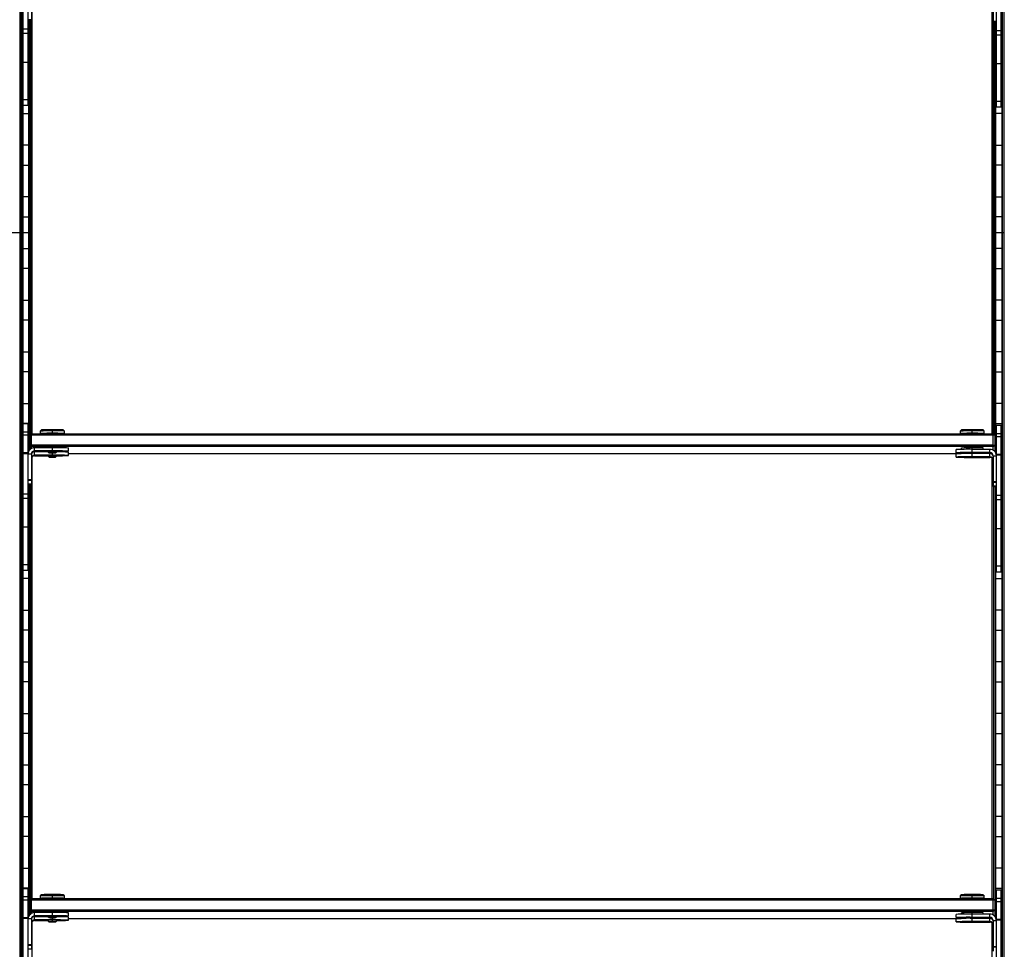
# Model space of a CAD drawing. Header units: millimetres. Extents: x -503 to 1113, y -1202 to 1202.
# Tile 4 of 6: x 503 to 1113, y -444 to 132. Entities that reach past the tile are written whole.
import ezdxf

# ---------------------------------------------------------------- set-up
doc = ezdxf.new("R2010")
doc.units = ezdxf.units.MM

msp = doc.modelspace()

# ---------------------------------------------------------------- linework, layer by layer
at = {"color": 7, "linetype": 'Continuous', "lineweight": 25}
for p, q in [((502.87, -1200), (502.87, 1200)), ((503.22, 1199.65), (503.22, -1199.65)), ((504.02, 1198.85), (504.02, -1198.85)), ((504.37, 1198.5), (504.37, -1198.5)), ((1111.12, 1198.5), (1111.12, -1198.5)), ((1111.47, -1198.85), (1111.47, 1198.85)), ((1112.27, 1199.65), (1112.27, -1199.65)), ((1112.62, -1200), (1112.62, 1200)), ((504.75, 78.75), (504.75, 169.75)), ((507.75, 78.75), (507.75, 169.75)), ((1107.74, 77.75), (1107.74, 168.75)), ((1110.74, 77.75), (1110.74, 168.75)), ((509.75, 150.78), (509.75, 131.82)), ((510.32, -124.54), (510.32, 149.22)), ((1105.17, -124.54), (1105.17, 148.22)), ((1105.74, 149.78), (1105.74, 130.82)), ((509.75, 131.82), (507.75, 131.82)), ((508.12, -135.53), (508.12, 131.82)), ((508.47, 131.82), (508.47, -134.92)), ((509.27, 131.82), (509.27, -125.01)), ((509.62, -124.66), (509.62, 131.82)), ((1105.74, 131.17), (1107.74, 131.17)), ((1105.74, 130.82), (1107.74, 130.82)), ((1105.87, -124.66), (1105.87, 130.82)), ((1106.22, 130.82), (1106.22, -125.01)), ((1107.02, 130.82), (1107.02, -135.92)), ((1107.37, -136.53), (1107.37, 130.82)), ((507.75, 126.08), (504.75, 126.08)), ((507.75, 123.41), (504.75, 123.41)), ((1110.74, 125.08), (1107.74, 125.08)), ((1110.74, 122.41), (1107.74, 122.41)), ((504.75, 118.2), (504.37, 118.2)), ((508.12, 118.2), (507.75, 118.2)), ((1107.37, 118.2), (1107.74, 118.2)), ((1110.74, 118.2), (1111.12, 118.2)), ((504.37, 105.8), (504.75, 105.8)), ((507.75, 105.56), (504.75, 105.56)), ((507.75, 105.8), (508.12, 105.8)), ((1107.74, 105.8), (1107.37, 105.8)), ((1110.74, 104.56), (1107.74, 104.56)), ((1111.12, 105.8), (1110.74, 105.8)), ((504.75, 86.2), (504.37, 86.2)), ((508.12, 86.2), (507.75, 86.2)), ((1107.37, 86.2), (1107.74, 86.2)), ((1110.74, 86.2), (1111.12, 86.2)), ((507.75, 82.32), (504.75, 82.32)), ((1110.74, 81.32), (1107.74, 81.32)), ((504.37, 73.8), (508.12, 73.8)), ((507.75, 78.75), (504.75, 78.75)), ((1111.12, 73.8), (1107.37, 73.8)), ((1110.74, 77.75), (1107.74, 77.75)), ((508.12, 54.2), (504.37, 54.2)), ((1107.37, 54.2), (1111.12, 54.2)), ((504.37, 41.8), (508.12, 41.8)), ((1111.12, 41.8), (1107.37, 41.8)), ((508.12, 22.2), (504.37, 22.2)), ((1107.37, 22.2), (1111.12, 22.2)), ((504.37, 9.8), (508.12, 9.8)), ((1111.12, 9.8), (1107.37, 9.8)), ((510.32, 0), (495.42, 0)), ((1112.62, 0), (1105.17, 0)), ((504.37, -9.8), (508.12, -9.8)), ((1111.12, -9.8), (1107.37, -9.8)), ((508.12, -22.2), (504.37, -22.2)), ((1107.37, -22.2), (1111.12, -22.2)), ((504.37, -41.8), (508.12, -41.8)), ((1111.12, -41.8), (1107.37, -41.8)), ((508.12, -54.2), (504.37, -54.2)), ((1107.37, -54.2), (1111.12, -54.2)), ((504.37, -73.8), (508.12, -73.8)), ((1111.12, -73.8), (1107.37, -73.8)), ((508.12, -86.2), (504.37, -86.2)), ((1107.37, -86.2), (1111.12, -86.2)), ((504.37, -105.8), (508.12, -105.8)), ((1111.12, -105.8), (1107.37, -105.8)), ((508.12, -118.2), (504.37, -118.2)), ((504.75, -209.25), (504.75, -118.25)), ((504.75, -118.25), (507.75, -118.25)), ((507.75, -209.25), (507.75, -118.25)), ((1107.37, -118.2), (1111.12, -118.2)), ((1107.74, -210.25), (1107.74, -119.25)), ((1107.74, -119.25), (1110.74, -119.25)), ((1110.74, -210.25), (1110.74, -119.25)), ((507.75, -123.52), (504.75, -123.52)), ((507.75, -125.49), (504.75, -125.49)), ((508.75, -125.54), (509.75, -124.54)), ((508.75, -125.54), (509.75, -125.52)), ((508.75, -125.54), (508.75, -134.57)), ((509.75, -133.75), (509.75, -124.54)), ((509.75, -124.54), (1105.74, -124.54)), ((1105.74, -125.52), (509.75, -125.52)), ((516, -122.19), (515.25, -122.94)), ((515.25, -122.94), (515.25, -124.39)), ((516, -124.39), (516, -124.54)), ((522.75, -124.26), (522.75, -122.08)), ((522.75, -124.28), (522.75, -124.54)), ((530.24, -122.94), (529.49, -122.19)), ((529.5, -124.54), (529.5, -124.39)), ((530.25, -124.39), (530.25, -122.94)), ((1085.24, -122.94), (1085.24, -124.39)), ((1086, -122.19), (1085.25, -122.94)), ((1085.99, -124.39), (1085.99, -124.54)), ((1092.74, -124.26), (1092.74, -122.08)), ((1092.74, -124.28), (1092.74, -124.54)), ((1100.24, -122.94), (1099.49, -122.19)), ((1099.49, -124.54), (1099.49, -124.39)), ((1100.24, -124.39), (1100.24, -122.94)), ((1105.74, -134.75), (1105.74, -124.54)), ((1106.74, -125.54), (1105.74, -124.54)), ((1106.74, -125.54), (1105.74, -125.52)), ((1106.74, -125.54), (1106.74, -135.57)), ((1110.74, -124.52), (1107.74, -124.52)), ((1110.74, -126.49), (1107.74, -126.49)), ((509.75, -131.52), (508.75, -131.54)), ((509.75, -132.54), (508.75, -131.54)), ((509.75, -131.52), (1105.74, -131.52)), ((1105.74, -132.54), (509.75, -132.54)), ((511.75, -135.57), (511.75, -133.22)), ((522.75, -133.22), (511.75, -133.22)), ((522.75, -135.22), (522.75, -133.22)), ((532.75, -135.39), (532.75, -133.39)), ((1085.99, -133.39), (1085.99, -134.26)), ((1092.74, -136.22), (1092.74, -133.27)), ((1103.74, -134.22), (1092.74, -134.22)), ((1099.49, -134.22), (1099.49, -133.39)), ((1103.74, -136.57), (1103.74, -134.22)), ((1105.74, -131.52), (1106.74, -131.54)), ((1105.74, -132.54), (1106.74, -131.54)), ((504.37, -137.8), (504.75, -137.8)), ((507.75, -136.48), (504.75, -136.48)), ((507.75, -136.92), (504.75, -136.92)), ((509.75, -137.22), (507.75, -137.22)), ((509.75, -137.22), (509.75, -156.18)), ((510.32, -412.54), (510.32, -138.78)), ((522.75, -135.22), (511.75, -135.22)), ((511.75, -135.57), (520.25, -135.57)), ((511.75, -138.18), (511.75, -135.84)), ((520.25, -135.84), (511.75, -135.84)), ((522.75, -137.83), (511.75, -137.83)), ((511.75, -138.18), (520.25, -138.18)), ((520.25, -135.39), (520.25, -135.89)), ((520.25, -135.89), (520.75, -136.39)), ((520.25, -138.01), (520.25, -138.51)), ((520.25, -138.51), (520.75, -139.01)), ((522.75, -136.36), (522.75, -135.35)), ((522.75, -137.83), (522.75, -136.43)), ((522.75, -138.97), (522.75, -137.97)), ((524.74, -136.39), (525.24, -135.89)), ((524.74, -139.01), (525.24, -138.51)), ((525.25, -135.89), (525.25, -135.39)), ((525.25, -138.51), (525.25, -138.01)), ((532.75, -138.01), (532.75, -136.01)), ((532.75, -136.86), (1085.99, -136.86)), ((1082.74, -136.39), (1082.74, -134.39)), ((1082.74, -139.01), (1082.74, -137.01)), ((1085.99, -136.52), (1085.99, -136.88)), ((1090.73, -136.37), (1090.75, -136.39)), ((1090.73, -138.99), (1090.75, -139.01)), ((1103.74, -136.22), (1092.74, -136.22)), ((1092.74, -136.36), (1092.74, -136.35)), ((1092.74, -136.43), (1092.74, -136.43)), ((1092.74, -138.83), (1092.74, -136.57)), ((1092.74, -136.57), (1103.74, -136.57)), ((1103.74, -136.84), (1092.74, -136.84)), ((1103.74, -138.83), (1092.74, -138.83)), ((1092.74, -138.97), (1092.74, -138.97)), ((1092.74, -139.05), (1092.74, -139.04)), ((1092.74, -139.18), (1103.74, -139.18)), ((1094.74, -136.39), (1094.76, -136.37)), ((1094.74, -139.01), (1094.76, -138.99)), ((1099.49, -136.84), (1099.49, -136.57)), ((1103.74, -139.18), (1103.74, -136.84)), ((1104.23, -136.86), (1104.8, -136.86)), ((1105.17, -412.54), (1105.17, -139.78)), ((1105.74, -138.22), (1105.74, -157.18)), ((1105.74, -138.22), (1107.74, -138.22)), ((1107.74, -137.8), (1107.72, -137.8)), ((1110.74, -137.48), (1107.74, -137.48)), ((1110.74, -137.92), (1107.74, -137.92)), ((1111.12, -137.8), (1110.74, -137.8)), ((504.75, -150.2), (504.37, -150.2)), ((1110.74, -150.2), (1111.12, -150.2)), ((509.75, -153.21), (507.75, -153.21)), ((509.75, -153.56), (507.75, -153.56)), ((509.75, -155.83), (507.75, -155.83)), ((509.75, -156.18), (507.75, -156.18)), ((508.12, -423.53), (508.12, -156.18)), ((508.47, -156.18), (508.47, -422.92)), ((509.27, -413.01), (509.27, -156.18)), ((509.62, -156.18), (509.62, -412.66)), ((1105.74, -154.21), (1107.74, -154.21)), ((1105.74, -154.56), (1107.74, -154.56)), ((1105.74, -156.83), (1107.74, -156.83)), ((1105.74, -157.18), (1107.74, -157.18)), ((1105.87, -157.18), (1105.87, -412.66)), ((1106.22, -413.01), (1106.22, -157.18)), ((1107.02, -157.18), (1107.02, -423.92)), ((1107.37, -424.53), (1107.37, -157.18)), ((507.75, -161.92), (504.75, -161.92)), ((507.75, -164.59), (504.75, -164.59)), ((1110.74, -162.92), (1107.74, -162.92)), ((504.37, -169.8), (504.75, -169.8)), ((507.75, -169.8), (508.12, -169.8)), ((1107.74, -169.8), (1107.37, -169.8)), ((1110.74, -165.59), (1107.74, -165.59)), ((1111.12, -169.8), (1110.74, -169.8)), ((504.75, -182.2), (504.37, -182.2)), ((507.75, -182.44), (504.75, -182.44)), ((508.12, -182.2), (507.75, -182.2)), ((1107.37, -182.2), (1107.74, -182.2)), ((1110.74, -182.2), (1111.12, -182.2)), ((1110.74, -183.44), (1107.74, -183.44)), ((504.37, -201.8), (504.75, -201.8)), ((507.75, -205.68), (504.75, -205.68)), ((507.75, -201.8), (508.12, -201.8)), ((1107.74, -201.8), (1107.37, -201.8)), ((1110.74, -206.68), (1107.74, -206.68)), ((1111.12, -201.8), (1110.74, -201.8)), ((507.75, -209.25), (504.75, -209.25)), ((1110.74, -210.25), (1107.74, -210.25)), ((508.12, -214.2), (504.37, -214.2)), ((1107.37, -214.2), (1111.12, -214.2)), ((504.37, -233.8), (508.12, -233.8)), ((1111.12, -233.8), (1107.37, -233.8)), ((508.12, -246.2), (504.37, -246.2)), ((1107.37, -246.2), (1111.12, -246.2)), ((504.37, -265.8), (508.12, -265.8)), ((1111.12, -265.8), (1107.37, -265.8)), ((508.12, -278.2), (504.37, -278.2)), ((1107.37, -278.2), (1111.12, -278.2)), ((504.37, -297.8), (508.12, -297.8)), ((1111.12, -297.8), (1107.37, -297.8)), ((508.12, -310.2), (504.37, -310.2)), ((1107.37, -310.2), (1111.12, -310.2)), ((504.37, -329.8), (508.12, -329.8)), ((1111.12, -329.8), (1107.37, -329.8)), ((508.12, -342.2), (504.37, -342.2)), ((1107.37, -342.2), (1111.12, -342.2)), ((504.37, -361.8), (508.12, -361.8)), ((1111.12, -361.8), (1107.37, -361.8)), ((508.12, -374.2), (504.37, -374.2)), ((1107.37, -374.2), (1111.12, -374.2)), ((504.37, -393.8), (508.12, -393.8)), ((1111.12, -393.8), (1107.37, -393.8)), ((508.12, -406.2), (504.37, -406.2)), ((504.75, -497.25), (504.75, -406.25)), ((504.75, -406.25), (507.75, -406.25)), ((507.75, -497.25), (507.75, -406.25)), ((1107.37, -406.2), (1111.12, -406.2)), ((1107.74, -498.25), (1107.74, -407.25)), ((1107.74, -407.25), (1110.74, -407.25)), ((1110.74, -498.25), (1110.74, -407.25)), ((507.75, -411.52), (504.75, -411.52)), ((507.75, -413.49), (504.75, -413.49)), ((508.75, -413.54), (509.75, -412.54)), ((508.75, -413.54), (509.75, -413.52)), ((508.75, -413.54), (508.75, -422.57)), ((509.75, -421.75), (509.75, -412.54)), ((509.75, -412.54), (1105.74, -412.54)), ((1105.74, -413.52), (509.75, -413.52)), ((516, -410.19), (515.25, -410.94)), ((515.25, -410.94), (515.25, -412.39)), ((516, -412.39), (516, -412.54)), ((522.75, -412.26), (522.75, -410.08)), ((522.75, -412.28), (522.75, -412.54)), ((530.24, -410.94), (529.49, -410.19)), ((529.5, -412.54), (529.5, -412.39)), ((530.25, -412.39), (530.25, -410.94)), ((1085.24, -410.94), (1085.24, -412.39)), ((1086, -410.19), (1085.25, -410.94)), ((1085.99, -412.39), (1085.99, -412.54)), ((1092.74, -412.26), (1092.74, -410.08)), ((1092.74, -412.28), (1092.74, -412.54)), ((1100.24, -410.94), (1099.49, -410.19)), ((1099.49, -412.54), (1099.49, -412.39)), ((1100.24, -412.39), (1100.24, -410.94)), ((1105.74, -422.75), (1105.74, -412.54)), ((1106.74, -413.54), (1105.74, -412.54)), ((1106.74, -413.54), (1105.74, -413.52)), ((1106.74, -413.54), (1106.74, -423.57)), ((1110.74, -412.52), (1107.74, -412.52)), ((1110.74, -414.49), (1107.74, -414.49)), ((509.75, -419.52), (508.75, -419.54)), ((509.75, -420.54), (508.75, -419.54)), ((509.75, -419.52), (1105.74, -419.52)), ((1105.74, -420.54), (509.75, -420.54)), ((1105.74, -419.52), (1106.74, -419.54)), ((1105.74, -420.54), (1106.74, -419.54)), ((504.37, -425.8), (504.75, -425.8)), ((507.75, -424.48), (504.75, -424.48)), ((507.75, -424.92), (504.75, -424.92)), ((509.75, -425.22), (507.75, -425.22)), ((509.75, -425.22), (509.75, -444.18)), ((510.32, -700.54), (510.32, -426.78)), ((511.75, -423.57), (511.75, -421.22)), ((522.75, -421.22), (511.75, -421.22)), ((522.75, -423.22), (511.75, -423.22)), ((511.75, -423.57), (520.25, -423.57)), ((511.75, -426.18), (511.75, -423.84)), ((520.25, -423.84), (511.75, -423.84)), ((522.75, -425.83), (511.75, -425.83)), ((511.75, -426.18), (520.25, -426.18)), ((520.25, -423.39), (520.25, -423.89)), ((520.25, -423.89), (520.75, -424.39)), ((520.25, -426.01), (520.25, -426.51)), ((520.25, -426.51), (520.75, -427.01)), ((522.75, -423.22), (522.75, -421.22)), ((522.75, -424.36), (522.75, -423.35)), ((522.75, -425.83), (522.75, -424.43)), ((522.75, -426.97), (522.75, -425.97)), ((524.74, -424.39), (525.24, -423.89)), ((524.74, -427.01), (525.24, -426.51)), ((525.25, -423.89), (525.25, -423.39)), ((525.25, -426.51), (525.25, -426.01)), ((532.75, -423.39), (532.75, -421.39)), ((532.75, -426.01), (532.75, -424.01)), ((532.75, -424.86), (1085.99, -424.86)), ((1082.74, -424.39), (1082.74, -422.39)), ((1082.74, -427.01), (1082.74, -425.01)), ((1085.99, -421.39), (1085.99, -422.26)), ((1085.99, -424.52), (1085.99, -424.88)), ((1090.73, -424.37), (1090.75, -424.39)), ((1090.73, -426.99), (1090.75, -427.01)), ((1092.74, -424.22), (1092.74, -421.27)), ((1103.74, -422.22), (1092.74, -422.22)), ((1103.74, -424.22), (1092.74, -424.22)), ((1092.74, -424.36), (1092.74, -424.35)), ((1092.74, -424.43), (1092.74, -424.43)), ((1092.74, -424.57), (1103.74, -424.57)), ((1092.74, -426.83), (1092.74, -424.57)), ((1103.74, -424.84), (1092.74, -424.84)), ((1103.74, -426.83), (1092.74, -426.83)), ((1092.74, -426.97), (1092.74, -426.97)), ((1092.74, -427.05), (1092.74, -427.04)), ((1094.74, -424.39), (1094.76, -424.37)), ((1094.74, -427.01), (1094.76, -426.99)), ((1099.49, -422.22), (1099.49, -421.39)), ((1099.49, -424.84), (1099.49, -424.57)), ((1103.74, -424.57), (1103.74, -422.22)), ((1103.74, -427.18), (1103.74, -424.84)), ((1104.23, -424.86), (1104.8, -424.86)), ((1105.74, -426.22), (1107.74, -426.22)), ((1105.74, -426.22), (1105.74, -445.18)), ((1107.74, -425.8), (1107.72, -425.8)), ((1110.74, -425.48), (1107.74, -425.48)), ((1110.74, -425.92), (1107.74, -425.92)), ((1111.12, -425.8), (1110.74, -425.8)), ((1092.74, -427.18), (1103.74, -427.18)), ((1105.17, -700.54), (1105.17, -427.78)), ((504.75, -438.2), (504.37, -438.2)), ((1110.74, -438.2), (1111.12, -438.2)), ((509.75, -441.21), (507.75, -441.21)), ((509.75, -441.56), (507.75, -441.56)), ((509.75, -443.83), (507.75, -443.83)), ((1105.74, -442.21), (1107.74, -442.21)), ((1105.74, -442.56), (1107.74, -442.56))]:
    msp.add_line(p, q, dxfattribs=at)
at = {"color": 7, "linetype": 'Continuous', "lineweight": 25, "flags": 128}
for points in [[(516, -124.45), (515.99, -124.45), (515.43, -124.42), (515.25, -124.39), (515.43, -124.36), (515.99, -124.34), (516.88, -124.31), (518.07, -124.29), (519.49, -124.28), (521.08, -124.27), (522.75, -124.26)], [(522.75, -124.26), (524.41, -124.27), (526, -124.28), (527.42, -124.29), (528.61, -124.31), (529.5, -124.34), (530.06, -124.36), (530.25, -124.39), (530.06, -124.42), (529.5, -124.45), (529.5, -124.45)], [(1085.99, -124.45), (1085.99, -124.45), (1085.43, -124.42), (1085.24, -124.39), (1085.43, -124.36), (1085.99, -124.34), (1086.88, -124.31), (1088.07, -124.29), (1089.49, -124.28), (1091.08, -124.27), (1092.74, -124.26)], [(1092.74, -124.26), (1094.41, -124.27), (1096, -124.28), (1097.42, -124.29), (1098.61, -124.31), (1099.5, -124.34), (1100.06, -124.36), (1100.24, -124.39), (1100.06, -124.42), (1099.5, -124.45), (1099.49, -124.45)], [(511.75, -135.84), (510.96, -135.91), (510.43, -136.06)], [(520.25, -135.89), (520.25, -135.89), (520.44, -135.87), (520.98, -135.86), (521.79, -135.85), (522.75, -135.85)], [(520.25, -138.51), (520.25, -138.51), (520.44, -138.49), (520.98, -138.48), (521.79, -138.47), (522.75, -138.47)], [(522.75, -136.36), (521.98, -136.36), (521.33, -136.37), (520.9, -136.38), (520.75, -136.39), (520.9, -136.4), (521.33, -136.42), (521.98, -136.42), (522.75, -136.43)], [(522.75, -138.97), (521.98, -138.98), (521.33, -138.98), (520.9, -139), (520.75, -139.01), (520.9, -139.02), (521.33, -139.03), (521.98, -139.04), (522.75, -139.04)], [(522.75, -135.85), (523.7, -135.85), (524.51, -135.86), (525.05, -135.87), (525.25, -135.89), (525.24, -135.89)], [(522.75, -136.43), (523.51, -136.42), (524.16, -136.42), (524.59, -136.4), (524.75, -136.39), (524.59, -136.38), (524.16, -136.37), (523.51, -136.36), (522.75, -136.36)], [(522.75, -138.47), (523.7, -138.47), (524.51, -138.48), (525.05, -138.49), (525.25, -138.51), (525.24, -138.51)], [(522.75, -139.04), (523.51, -139.04), (524.16, -139.03), (524.59, -139.02), (524.75, -139.01), (524.59, -139), (524.16, -138.98), (523.51, -138.98), (522.75, -138.97)], [(1092.74, -136.43), (1091.88, -136.43), (1091.15, -136.42), (1090.67, -136.41), (1090.49, -136.39), (1090.67, -136.38), (1091.15, -136.36), (1091.88, -136.36), (1092.74, -136.35)], [(1092.74, -139.05), (1091.88, -139.05), (1091.15, -139.04), (1090.67, -139.02), (1090.49, -139.01), (1090.67, -138.99), (1091.15, -138.98), (1091.88, -138.97), (1092.74, -138.97)], [(1092.74, -136.36), (1091.98, -136.36), (1091.33, -136.37), (1090.9, -136.38), (1090.74, -136.39), (1090.9, -136.4), (1091.33, -136.42), (1091.98, -136.42), (1092.74, -136.43)], [(1092.74, -138.97), (1091.98, -138.98), (1091.33, -138.98), (1090.9, -139), (1090.74, -139.01), (1090.9, -139.02), (1091.33, -139.03), (1091.98, -139.04), (1092.74, -139.04)], [(1092.74, -136.35), (1093.61, -136.36), (1094.34, -136.36), (1094.82, -136.38), (1094.99, -136.39), (1094.82, -136.41), (1094.34, -136.42), (1093.61, -136.43), (1092.74, -136.43)], [(1092.74, -136.43), (1093.51, -136.42), (1094.16, -136.42), (1094.59, -136.4), (1094.74, -136.39), (1094.59, -136.38), (1094.16, -136.37), (1093.51, -136.36), (1092.74, -136.36)], [(1092.74, -139.04), (1093.51, -139.04), (1094.16, -139.03), (1094.59, -139.02), (1094.74, -139.01), (1094.59, -139), (1094.16, -138.98), (1093.51, -138.98), (1092.74, -138.97)], [(1092.74, -138.97), (1093.61, -138.97), (1094.34, -138.98), (1094.82, -138.99), (1094.99, -139.01), (1094.82, -139.02), (1094.34, -139.04), (1093.61, -139.05), (1092.74, -139.05)], [(1105.06, -137.06), (1104.53, -136.91), (1103.74, -136.84)], [(516, -412.45), (515.99, -412.45), (515.43, -412.42), (515.25, -412.39), (515.43, -412.36), (515.99, -412.34), (516.88, -412.31), (518.07, -412.29), (519.49, -412.28), (521.08, -412.27), (522.75, -412.26)], [(522.75, -412.26), (524.41, -412.27), (526, -412.28), (527.42, -412.29), (528.61, -412.31), (529.5, -412.34), (530.06, -412.36), (530.25, -412.39), (530.06, -412.42), (529.5, -412.45), (529.5, -412.45)], [(1085.99, -412.45), (1085.99, -412.45), (1085.43, -412.42), (1085.24, -412.39), (1085.43, -412.36), (1085.99, -412.34), (1086.88, -412.31), (1088.07, -412.29), (1089.49, -412.28), (1091.08, -412.27), (1092.74, -412.26)], [(1092.74, -412.26), (1094.41, -412.27), (1096, -412.28), (1097.42, -412.29), (1098.61, -412.31), (1099.5, -412.34), (1100.06, -412.36), (1100.24, -412.39), (1100.06, -412.42), (1099.5, -412.45), (1099.49, -412.45)], [(511.75, -423.84), (510.96, -423.91), (510.43, -424.06)], [(520.25, -426.51), (520.25, -426.51), (520.44, -426.49), (520.98, -426.48), (521.79, -426.47), (522.75, -426.47)], [(522.75, -424.36), (521.98, -424.36), (521.33, -424.37), (520.9, -424.38), (520.75, -424.39), (520.9, -424.4), (521.33, -424.42), (521.98, -424.42), (522.75, -424.43)], [(522.75, -426.97), (521.98, -426.98), (521.33, -426.98), (520.9, -427), (520.75, -427.01), (520.9, -427.02), (521.33, -427.03), (521.98, -427.04), (522.75, -427.04)], [(522.75, -424.43), (523.51, -424.42), (524.16, -424.42), (524.59, -424.4), (524.75, -424.39), (524.59, -424.38), (524.16, -424.37), (523.51, -424.36), (522.75, -424.36)], [(522.75, -426.47), (523.7, -426.47), (524.51, -426.48), (525.05, -426.49), (525.25, -426.51), (525.24, -426.51)], [(522.75, -427.04), (523.51, -427.04), (524.16, -427.03), (524.59, -427.02), (524.75, -427.01), (524.59, -427), (524.16, -426.98), (523.51, -426.98), (522.75, -426.97)], [(1092.74, -424.43), (1091.88, -424.43), (1091.15, -424.42), (1090.67, -424.41), (1090.49, -424.39), (1090.67, -424.38), (1091.15, -424.36), (1091.88, -424.36), (1092.74, -424.35)], [(1092.74, -427.05), (1091.88, -427.05), (1091.15, -427.04), (1090.67, -427.02), (1090.49, -427.01), (1090.67, -426.99), (1091.15, -426.98), (1091.88, -426.97), (1092.74, -426.97)], [(1092.74, -424.36), (1091.98, -424.36), (1091.33, -424.37), (1090.9, -424.38), (1090.74, -424.39), (1090.9, -424.4), (1091.33, -424.42), (1091.98, -424.42), (1092.74, -424.43)], [(1092.74, -426.97), (1091.98, -426.98), (1091.33, -426.98), (1090.9, -427), (1090.74, -427.01), (1090.9, -427.02), (1091.33, -427.03), (1091.98, -427.04), (1092.74, -427.04)], [(1092.74, -424.35), (1093.61, -424.36), (1094.34, -424.36), (1094.82, -424.38), (1094.99, -424.39), (1094.82, -424.41), (1094.34, -424.42), (1093.61, -424.43), (1092.74, -424.43)], [(1092.74, -424.43), (1093.51, -424.42), (1094.16, -424.42), (1094.59, -424.4), (1094.74, -424.39), (1094.59, -424.38), (1094.16, -424.37), (1093.51, -424.36), (1092.74, -424.36)], [(1092.74, -427.04), (1093.51, -427.04), (1094.16, -427.03), (1094.59, -427.02), (1094.74, -427.01), (1094.59, -427), (1094.16, -426.98), (1093.51, -426.98), (1092.74, -426.97)], [(1092.74, -426.97), (1093.61, -426.97), (1094.34, -426.98), (1094.82, -426.99), (1094.99, -427.01), (1094.82, -427.02), (1094.34, -427.04), (1093.61, -427.05), (1092.74, -427.05)], [(1105.06, -425.06), (1104.53, -424.91), (1103.74, -424.84)]]:
    msp.add_lwpolyline(points, dxfattribs=at)
at = {"color": 7, "linetype": 'Continuous', "lineweight": 25}
for centre, radius, start, end in [((521.15, -246.23), 123.43, 89.25854, 92.74116), ((521.19, -228.68), 104.41, 89.14727, 92.85242), ((521.21, -229.34), 107.28, 89.1797, 92.78539), ((524.81, -198.68), 76.63, 86.49325, 91.54166), ((524.9, -214.46), 91.67, 86.65543, 91.34487), ((524.83, -198.3), 74.05, 86.38746, 91.61285), ((1091.15, -246.23), 123.43, 89.25854, 92.74116), ((1091.19, -228.68), 104.41, 89.14727, 92.85242), ((1091.21, -229.34), 107.28, 89.1797, 92.78539), ((1094.81, -198.68), 76.63, 86.49325, 91.54166), ((1094.9, -214.46), 91.67, 86.65543, 91.34487), ((1094.83, -198.3), 74.05, 86.38746, 91.61285), ((511.74, -137.22), 4, 89.99564, 179.99564), ((525.24, -276.6), 143.4, 87.00167, 90.99863), ((1090.25, -277.6), 143.4, 89.00137, 92.99833), ((1091.19, -237.68), 104.41, 89.14727, 92.85242), ((1094.83, -207.29), 74.05, 86.38746, 91.61285), ((1103.75, -138.22), 4, 0.00436, 90.00436), ((511.74, -137.22), 2, 89.99564, 179.99564), ((511.74, -137.57), 2, 89.99564, 179.99564), ((511.74, -139.83), 2, 89.99564, 179.99564), ((511.74, -140.18), 2, 89.99564, 179.99564), ((525.24, -278.59), 143.4, 87.00167, 90.99863), ((525.24, -281.21), 143.4, 87.00167, 90.99863), ((527.06, -221.87), 86.05, 86.21089, 91.20769), ((526.34, -17.71), 117.85, 269.46681, 273.11461), ((526.34, -20.33), 117.85, 269.46681, 273.11461), ((1090.25, -279.59), 143.4, 89.00137, 92.99833), ((1090.25, -282.21), 143.4, 89.00137, 92.99833), ((1090.25, 6.81), 143.4, 267.00167, 270.99863), ((1090.25, -280.21), 143.4, 89.00137, 92.99833), ((1090.25, 4.19), 143.4, 267.00167, 270.99863), ((1103.75, -138.22), 2, 0.00436, 90.00436), ((1103.75, -138.57), 2, 0.00436, 90.00436), ((1103.75, -140.83), 2, 0.00436, 90.00436), ((1103.75, -141.18), 2, 0.00436, 90.00436), ((521.15, -534.23), 123.43, 89.25854, 92.74116), ((521.19, -516.68), 104.41, 89.14727, 92.85242), ((521.21, -517.34), 107.28, 89.1797, 92.78539), ((524.81, -486.68), 76.63, 86.49325, 91.54166), ((524.9, -502.46), 91.67, 86.65543, 91.34487), ((524.83, -486.3), 74.05, 86.38746, 91.61285), ((1091.15, -534.23), 123.43, 89.25854, 92.74116), ((1091.19, -516.68), 104.41, 89.14727, 92.85242), ((1091.21, -517.34), 107.28, 89.1797, 92.78539), ((1094.81, -486.68), 76.63, 86.49325, 91.54166), ((1094.9, -502.46), 91.67, 86.65543, 91.34487), ((1094.83, -486.3), 74.05, 86.38746, 91.61285), ((511.74, -425.22), 4, 89.99564, 179.99564), ((511.74, -425.22), 2, 89.99564, 179.99564), ((511.74, -425.57), 2, 89.99564, 179.99564), ((511.74, -427.83), 2, 89.99564, 179.99564), ((511.74, -428.18), 2, 89.99564, 179.99564), ((522.12, -459.69), 35.85, 89.00137, 92.99833), ((525.24, -566.59), 143.4, 87.00167, 90.99863), ((523.37, -459.69), 35.85, 87.00167, 90.99863), ((525.24, -569.21), 143.4, 87.00167, 90.99863), ((525.24, -564.6), 143.4, 87.00167, 90.99863), ((527.06, -509.87), 86.05, 86.21089, 91.20769), ((526.34, -305.71), 117.85, 269.46681, 273.11461), ((526.34, -308.33), 117.85, 269.46681, 273.11461), ((1090.25, -567.59), 143.4, 89.00137, 92.99833), ((1090.25, -570.21), 143.4, 89.00137, 92.99833), ((1090.25, -565.6), 143.4, 89.00137, 92.99833), ((1090.25, -281.19), 143.4, 267.00167, 270.99863), ((1090.25, -568.21), 143.4, 89.00137, 92.99833), ((1090.25, -283.81), 143.4, 267.00167, 270.99863), ((1091.19, -525.68), 104.41, 89.14727, 92.85242), ((1094.83, -495.29), 74.05, 86.38746, 91.61285), ((1103.75, -426.22), 4, 0.00436, 90.00436), ((1103.75, -426.22), 2, 0.00436, 90.00436), ((1103.75, -426.57), 2, 0.00436, 90.00436), ((1103.75, -428.83), 2, 0.00436, 90.00436), ((1103.75, -429.18), 2, 0.00436, 90.00436)]:
    msp.add_arc(centre, radius, start, end, dxfattribs=at)

doc.saveas('drawing.dxf')
